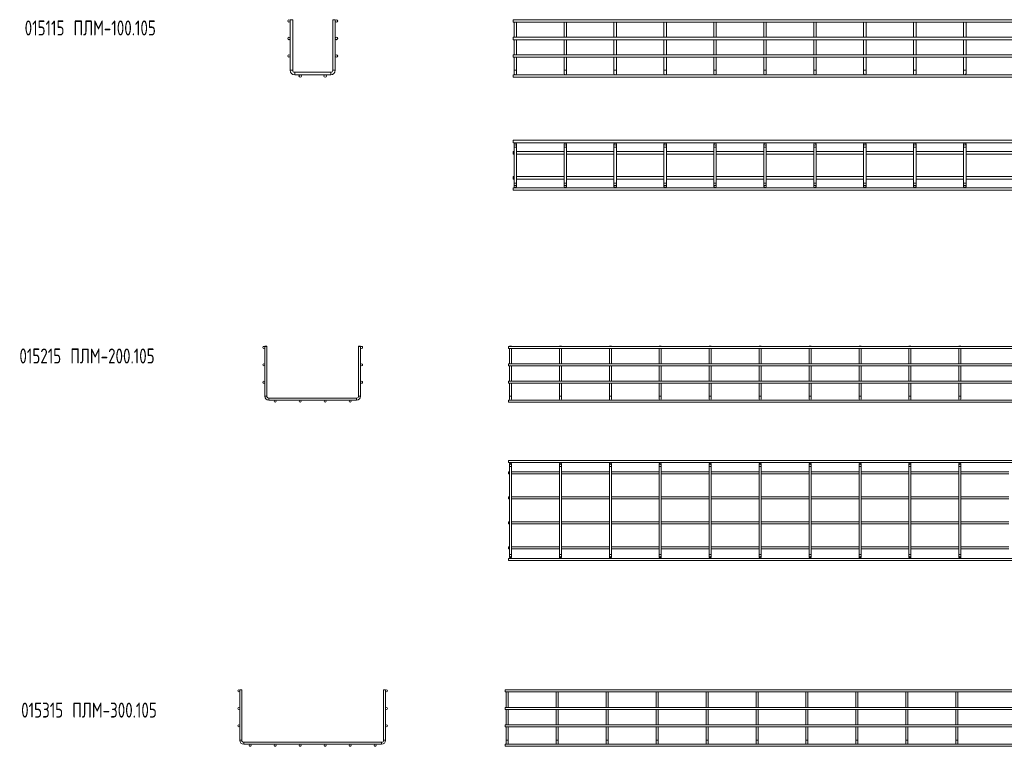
# Model space of a CAD drawing. Header units: millimetres. Extents: x -523 to 3473, y -2962 to -95.
# Tile 2 of 6: x -523 to 1448, y -1549 to -95. Entities that reach past the tile are written whole.
import ezdxf

# ---------------------------------------------------------------- set-up
doc = ezdxf.new("R2010")
doc.units = ezdxf.units.MM
doc.styles.add('SLDTEXTSTYLE0', font='TXT', dxfattribs={"width": 0.7, "bigfont": 'bigfont'})

msp = doc.modelspace()

# ---------------------------------------------------------------- linework, layer by layer
at = {"color": 7, "linetype": 'Continuous', "lineweight": 15}
for p, q in [((18.8, -94.8), (18.3, -95.3)), ((18.3, -95.3), (18.3, -196.1)), ((23.3, -95.3), (18.3, -95.3)), ((18.8, -94.8), (22.8, -94.8)), ((23.3, -95.3), (22.8, -94.8)), ((23.3, -196.1), (23.3, -95.3)), ((103.8, -94.8), (103.3, -95.3)), ((103.3, -95.3), (103.3, -196.1)), ((108.3, -95.3), (103.3, -95.3)), ((103.8, -94.8), (107.8, -94.8)), ((108.3, -95.3), (107.8, -94.8)), ((108.3, -196.1), (108.3, -95.3)), ((3473, -94.8), (465, -94.8)), ((465, -94.8), (465, -99.8)), ((465, -99.8), (3473, -99.8)), ((466.5, -99.8), (466.5, -129.8)), ((471.5, -129.8), (471.5, -99.8)), ((566.5, -99.8), (566.5, -129.8)), ((571.5, -129.8), (571.5, -99.8)), ((666.5, -99.8), (666.5, -129.8)), ((671.5, -129.8), (671.5, -99.8)), ((766.5, -99.8), (766.5, -129.8)), ((771.5, -129.8), (771.5, -99.8)), ((866.5, -99.8), (866.5, -129.8)), ((871.5, -129.8), (871.5, -99.8)), ((966.5, -99.8), (966.5, -129.8)), ((971.5, -129.8), (971.5, -99.8)), ((1066.5, -99.8), (1066.5, -129.8)), ((1071.5, -129.8), (1071.5, -99.8)), ((1166.5, -99.8), (1166.5, -129.8)), ((1171.5, -129.8), (1171.5, -99.8)), ((1266.5, -99.8), (1266.5, -129.8)), ((1271.5, -129.8), (1271.5, -99.8)), ((1366.5, -99.8), (1366.5, -129.8)), ((1371.5, -129.8), (1371.5, -99.8)), ((3473, -129.8), (465, -129.8)), ((465, -129.8), (465, -134.8)), ((465, -134.8), (3473, -134.8)), ((466.5, -134.8), (466.5, -164.8)), ((471.5, -164.8), (471.5, -134.8)), ((566.5, -134.8), (566.5, -164.8)), ((571.5, -164.8), (571.5, -134.8)), ((666.5, -134.8), (666.5, -164.8)), ((671.5, -164.8), (671.5, -134.8)), ((766.5, -134.8), (766.5, -164.8)), ((771.5, -164.8), (771.5, -134.8)), ((866.5, -134.8), (866.5, -164.8)), ((871.5, -164.8), (871.5, -134.8)), ((966.5, -134.8), (966.5, -164.8)), ((971.5, -164.8), (971.5, -134.8)), ((1066.5, -134.8), (1066.5, -164.8)), ((1071.5, -164.8), (1071.5, -134.8)), ((1166.5, -134.8), (1166.5, -164.8)), ((1171.5, -164.8), (1171.5, -134.8)), ((1266.5, -134.8), (1266.5, -164.8)), ((1271.5, -164.8), (1271.5, -134.8)), ((1366.5, -134.8), (1366.5, -164.8)), ((1371.5, -164.8), (1371.5, -134.8)), ((3473, -164.8), (465, -164.8)), ((465, -164.8), (465, -169.8)), ((465, -169.8), (3473, -169.8)), ((466.5, -169.8), (466.5, -196.1)), ((471.5, -196.1), (471.5, -169.8)), ((566.5, -169.8), (566.5, -196.1)), ((571.5, -196.1), (571.5, -169.8)), ((666.5, -169.8), (666.5, -196.1)), ((671.5, -196.1), (671.5, -169.8)), ((766.5, -169.8), (766.5, -196.1)), ((771.5, -196.1), (771.5, -169.8)), ((866.5, -169.8), (866.5, -196.1)), ((871.5, -196.1), (871.5, -169.8)), ((966.5, -169.8), (966.5, -196.1)), ((971.5, -196.1), (971.5, -169.8)), ((1066.5, -169.8), (1066.5, -196.1)), ((1071.5, -196.1), (1071.5, -169.8)), ((1166.5, -169.8), (1166.5, -196.1)), ((1171.5, -196.1), (1171.5, -169.8)), ((1266.5, -169.8), (1266.5, -196.1)), ((1271.5, -196.1), (1271.5, -169.8)), ((1366.5, -169.8), (1366.5, -196.1)), ((1371.5, -196.1), (1371.5, -169.8)), ((466.5, -196.1), (466.5, -202.6)), ((471.5, -202.6), (471.5, -196.1)), ((566.5, -196.1), (566.5, -202.6)), ((571.5, -202.6), (571.5, -196.1)), ((666.5, -196.1), (666.5, -202.6)), ((671.5, -202.6), (671.5, -196.1)), ((766.5, -196.1), (766.5, -202.6)), ((771.5, -202.6), (771.5, -196.1)), ((866.5, -196.1), (866.5, -202.6)), ((871.5, -202.6), (871.5, -196.1)), ((966.5, -196.1), (966.5, -202.6)), ((971.5, -202.6), (971.5, -196.1)), ((1066.5, -196.1), (1066.5, -202.6)), ((1071.5, -202.6), (1071.5, -196.1)), ((1166.5, -196.1), (1166.5, -202.6)), ((1171.5, -202.6), (1171.5, -196.1)), ((1266.5, -196.1), (1266.5, -202.6)), ((1271.5, -202.6), (1271.5, -196.1)), ((1366.5, -196.1), (1366.5, -202.6)), ((1371.5, -202.6), (1371.5, -196.1)), ((99.3, -200.1), (27.3, -200.1)), ((27.3, -205.1), (99.3, -205.1)), ((3473, -205.1), (465, -205.1)), ((465, -205.1), (465, -210.1)), ((465, -210.1), (3473, -210.1)), ((3473, -336.1), (465, -336.1)), ((465, -336.1), (465, -341.1)), ((465, -341.1), (3473, -341.1)), ((466.5, -343.6), (466.5, -350.1)), ((466.5, -350.1), (466.5, -422.1)), ((471.5, -350.1), (471.5, -343.6)), ((471.5, -422.1), (471.5, -350.1)), ((566.5, -343.6), (566.5, -350.1)), ((566.5, -350.1), (566.5, -422.1)), ((571.5, -350.1), (571.5, -343.6)), ((571.5, -422.1), (571.5, -350.1)), ((666.5, -343.6), (666.5, -350.1)), ((666.5, -350.1), (666.5, -422.1)), ((671.5, -350.1), (671.5, -343.6)), ((671.5, -422.1), (671.5, -350.1)), ((766.5, -343.6), (766.5, -350.1)), ((766.5, -350.1), (766.5, -422.1)), ((771.5, -350.1), (771.5, -343.6)), ((771.5, -422.1), (771.5, -350.1)), ((866.5, -343.6), (866.5, -350.1)), ((866.5, -350.1), (866.5, -422.1)), ((871.5, -350.1), (871.5, -343.6)), ((871.5, -422.1), (871.5, -350.1)), ((966.5, -343.6), (966.5, -350.1)), ((966.5, -350.1), (966.5, -422.1)), ((971.5, -350.1), (971.5, -343.6)), ((971.5, -422.1), (971.5, -350.1)), ((1066.5, -343.6), (1066.5, -350.1)), ((1066.5, -350.1), (1066.5, -422.1)), ((1071.5, -350.1), (1071.5, -343.6)), ((1071.5, -422.1), (1071.5, -350.1)), ((1166.5, -343.6), (1166.5, -350.1)), ((1166.5, -350.1), (1166.5, -422.1)), ((1171.5, -350.1), (1171.5, -343.6)), ((1171.5, -422.1), (1171.5, -350.1)), ((1266.5, -343.6), (1266.5, -350.1)), ((1266.5, -350.1), (1266.5, -422.1)), ((1271.5, -350.1), (1271.5, -343.6)), ((1271.5, -422.1), (1271.5, -350.1)), ((1366.5, -343.6), (1366.5, -350.1)), ((1366.5, -350.1), (1366.5, -422.1)), ((1371.5, -350.1), (1371.5, -343.6)), ((1371.5, -422.1), (1371.5, -350.1)), ((466.5, -358.6), (465, -358.6)), ((465, -358.6), (465, -363.6)), ((465, -363.6), (466.5, -363.6)), ((566.5, -358.6), (471.5, -358.6)), ((471.5, -363.6), (566.5, -363.6)), ((666.5, -358.6), (571.5, -358.6)), ((571.5, -363.6), (666.5, -363.6)), ((766.5, -358.6), (671.5, -358.6)), ((671.5, -363.6), (766.5, -363.6)), ((866.5, -358.6), (771.5, -358.6)), ((771.5, -363.6), (866.5, -363.6)), ((966.5, -358.6), (871.5, -358.6)), ((871.5, -363.6), (966.5, -363.6)), ((1066.5, -358.6), (971.5, -358.6)), ((971.5, -363.6), (1066.5, -363.6)), ((1166.5, -358.6), (1071.5, -358.6)), ((1071.5, -363.6), (1166.5, -363.6)), ((1266.5, -358.6), (1171.5, -358.6)), ((1171.5, -363.6), (1266.5, -363.6)), ((1366.5, -358.6), (1271.5, -358.6)), ((1271.5, -363.6), (1366.5, -363.6)), ((1466.5, -358.6), (1371.5, -358.6)), ((1371.5, -363.6), (1466.5, -363.6)), ((466.5, -408.6), (465, -408.6)), ((465, -408.6), (465, -413.6)), ((465, -413.6), (466.5, -413.6)), ((566.5, -408.6), (471.5, -408.6)), ((471.5, -413.6), (566.5, -413.6)), ((666.5, -408.6), (571.5, -408.6)), ((571.5, -413.6), (666.5, -413.6)), ((766.5, -408.6), (671.5, -408.6)), ((671.5, -413.6), (766.5, -413.6)), ((866.5, -408.6), (771.5, -408.6)), ((771.5, -413.6), (866.5, -413.6)), ((966.5, -408.6), (871.5, -408.6)), ((871.5, -413.6), (966.5, -413.6)), ((1066.5, -408.6), (971.5, -408.6)), ((971.5, -413.6), (1066.5, -413.6)), ((1166.5, -408.6), (1071.5, -408.6)), ((1071.5, -413.6), (1166.5, -413.6)), ((1266.5, -408.6), (1171.5, -408.6)), ((1171.5, -413.6), (1266.5, -413.6)), ((1366.5, -408.6), (1271.5, -408.6)), ((1271.5, -413.6), (1366.5, -413.6)), ((1466.5, -408.6), (1371.5, -408.6)), ((1371.5, -413.6), (1466.5, -413.6)), ((3473, -431.1), (465, -431.1)), ((465, -431.1), (465, -436.1)), ((466.5, -422.1), (466.5, -428.6)), ((471.5, -428.6), (471.5, -422.1)), ((566.5, -422.1), (566.5, -428.6)), ((571.5, -428.6), (571.5, -422.1)), ((666.5, -422.1), (666.5, -428.6)), ((671.5, -428.6), (671.5, -422.1)), ((766.5, -422.1), (766.5, -428.6)), ((771.5, -428.6), (771.5, -422.1)), ((866.5, -422.1), (866.5, -428.6)), ((871.5, -428.6), (871.5, -422.1)), ((966.5, -422.1), (966.5, -428.6)), ((971.5, -428.6), (971.5, -422.1)), ((1066.5, -422.1), (1066.5, -428.6)), ((1071.5, -428.6), (1071.5, -422.1)), ((1166.5, -422.1), (1166.5, -428.6)), ((1171.5, -428.6), (1171.5, -422.1)), ((1266.5, -422.1), (1266.5, -428.6)), ((1271.5, -428.6), (1271.5, -422.1)), ((1366.5, -422.1), (1366.5, -428.6)), ((1371.5, -428.6), (1371.5, -422.1)), ((465, -436.1), (3473, -436.1)), ((-32.2, -747.9), (-32.7, -748.4)), ((-32.7, -748.4), (-32.7, -848)), ((-28.7, -748.4), (-32.7, -748.4)), ((-32.2, -747.9), (-29.2, -747.9)), ((-28.7, -748.4), (-29.2, -747.9)), ((-28.7, -848), (-28.7, -748.4)), ((155.8, -747.9), (155.3, -748.4)), ((155.3, -748.4), (155.3, -848)), ((159.3, -748.4), (155.3, -748.4)), ((155.8, -747.9), (158.8, -747.9)), ((159.3, -748.4), (158.8, -747.9)), ((159.3, -848), (159.3, -748.4)), ((3463.3, -748.4), (455.3, -748.4)), ((455.3, -748.4), (455.3, -752.4)), ((457.8, -747.9), (457.3, -748.4)), ((457.8, -747.9), (460.8, -747.9)), ((461.3, -748.4), (460.8, -747.9)), ((557.8, -747.9), (557.3, -748.4)), ((557.8, -747.9), (560.8, -747.9)), ((561.3, -748.4), (560.8, -747.9)), ((657.8, -747.9), (657.3, -748.4)), ((657.8, -747.9), (660.8, -747.9)), ((661.3, -748.4), (660.8, -747.9)), ((757.8, -747.9), (757.3, -748.4)), ((757.8, -747.9), (760.8, -747.9)), ((761.3, -748.4), (760.8, -747.9)), ((857.8, -747.9), (857.3, -748.4)), ((857.8, -747.9), (860.8, -747.9)), ((861.3, -748.4), (860.8, -747.9)), ((957.8, -747.9), (957.3, -748.4)), ((957.8, -747.9), (960.8, -747.9)), ((961.3, -748.4), (960.8, -747.9)), ((1057.8, -747.9), (1057.3, -748.4)), ((1057.8, -747.9), (1060.8, -747.9)), ((1061.3, -748.4), (1060.8, -747.9)), ((1157.8, -747.9), (1157.3, -748.4)), ((1157.8, -747.9), (1160.8, -747.9)), ((1161.3, -748.4), (1160.8, -747.9)), ((1257.8, -747.9), (1257.3, -748.4)), ((1257.8, -747.9), (1260.8, -747.9)), ((1261.3, -748.4), (1260.8, -747.9)), ((1357.8, -747.9), (1357.3, -748.4)), ((1357.8, -747.9), (1360.8, -747.9)), ((1361.3, -748.4), (1360.8, -747.9)), ((455.3, -752.4), (3463.3, -752.4)), ((457.3, -752.4), (457.3, -783.4)), ((461.3, -783.4), (461.3, -752.4)), ((557.3, -752.4), (557.3, -783.4)), ((561.3, -783.4), (561.3, -752.4)), ((657.3, -752.4), (657.3, -783.4)), ((661.3, -783.4), (661.3, -752.4)), ((757.3, -752.4), (757.3, -783.4)), ((761.3, -783.4), (761.3, -752.4)), ((857.3, -752.4), (857.3, -783.4)), ((861.3, -783.4), (861.3, -752.4)), ((957.3, -752.4), (957.3, -783.4)), ((961.3, -783.4), (961.3, -752.4)), ((1057.3, -752.4), (1057.3, -783.4)), ((1061.3, -783.4), (1061.3, -752.4)), ((1157.3, -752.4), (1157.3, -783.4)), ((1161.3, -783.4), (1161.3, -752.4)), ((1257.3, -752.4), (1257.3, -783.4)), ((1261.3, -783.4), (1261.3, -752.4)), ((1357.3, -752.4), (1357.3, -783.4)), ((1361.3, -783.4), (1361.3, -752.4)), ((3463.3, -783.4), (455.3, -783.4)), ((455.3, -783.4), (455.3, -787.4)), ((455.3, -787.4), (3463.3, -787.4)), ((457.3, -787.4), (457.3, -818.4)), ((461.3, -818.4), (461.3, -787.4)), ((557.3, -787.4), (557.3, -818.4)), ((561.3, -818.4), (561.3, -787.4)), ((657.3, -787.4), (657.3, -818.4)), ((661.3, -818.4), (661.3, -787.4)), ((757.3, -787.4), (757.3, -818.4)), ((761.3, -818.4), (761.3, -787.4)), ((857.3, -787.4), (857.3, -818.4)), ((861.3, -818.4), (861.3, -787.4)), ((957.3, -787.4), (957.3, -818.4)), ((961.3, -818.4), (961.3, -787.4)), ((1057.3, -787.4), (1057.3, -818.4)), ((1061.3, -818.4), (1061.3, -787.4)), ((1157.3, -787.4), (1157.3, -818.4)), ((1161.3, -818.4), (1161.3, -787.4)), ((1257.3, -787.4), (1257.3, -818.4)), ((1261.3, -818.4), (1261.3, -787.4)), ((1357.3, -787.4), (1357.3, -818.4)), ((1361.3, -818.4), (1361.3, -787.4)), ((3463.3, -818.4), (455.3, -818.4)), ((455.3, -818.4), (455.3, -822.4)), ((455.3, -822.4), (3463.3, -822.4)), ((457.3, -822.4), (457.3, -848)), ((461.3, -848), (461.3, -822.4)), ((557.3, -822.4), (557.3, -848)), ((561.3, -848), (561.3, -822.4)), ((657.3, -822.4), (657.3, -848)), ((661.3, -848), (661.3, -822.4)), ((757.3, -822.4), (757.3, -848)), ((761.3, -848), (761.3, -822.4)), ((857.3, -822.4), (857.3, -848)), ((861.3, -848), (861.3, -822.4)), ((957.3, -822.4), (957.3, -848)), ((961.3, -848), (961.3, -822.4)), ((1057.3, -822.4), (1057.3, -848)), ((1061.3, -848), (1061.3, -822.4)), ((1157.3, -822.4), (1157.3, -848)), ((1161.3, -848), (1161.3, -822.4)), ((1257.3, -822.4), (1257.3, -848)), ((1261.3, -848), (1261.3, -822.4)), ((1357.3, -822.4), (1357.3, -848)), ((1361.3, -848), (1361.3, -822.4)), ((151.3, -852), (-24.7, -852)), ((-24.7, -856), (151.3, -856)), ((3463.3, -856), (455.3, -856)), ((455.3, -856), (455.3, -860)), ((455.3, -860), (3463.3, -860)), ((457.3, -848), (457.3, -854)), ((461.3, -854), (461.3, -848)), ((557.3, -848), (557.3, -854)), ((561.3, -854), (561.3, -848)), ((657.3, -848), (657.3, -854)), ((661.3, -854), (661.3, -848)), ((757.3, -848), (757.3, -854)), ((761.3, -854), (761.3, -848)), ((857.3, -848), (857.3, -854)), ((861.3, -854), (861.3, -848)), ((957.3, -848), (957.3, -854)), ((961.3, -854), (961.3, -848)), ((1057.3, -848), (1057.3, -854)), ((1061.3, -854), (1061.3, -848)), ((1157.3, -848), (1157.3, -854)), ((1161.3, -854), (1161.3, -848)), ((1257.3, -848), (1257.3, -854)), ((1261.3, -854), (1261.3, -848)), ((1357.3, -848), (1357.3, -854)), ((1361.3, -854), (1361.3, -848)), ((3463.3, -976.8), (455.3, -976.8)), ((455.3, -976.8), (455.3, -980.8)), ((455.3, -980.8), (3463.3, -980.8)), ((457.3, -982.8), (457.3, -988.8)), ((461.3, -988.8), (461.3, -982.8)), ((557.3, -982.8), (557.3, -988.8)), ((561.3, -988.8), (561.3, -982.8)), ((657.3, -982.8), (657.3, -988.8)), ((661.3, -988.8), (661.3, -982.8)), ((757.3, -982.8), (757.3, -988.8)), ((761.3, -988.8), (761.3, -982.8)), ((857.3, -982.8), (857.3, -988.8)), ((861.3, -988.8), (861.3, -982.8)), ((957.3, -982.8), (957.3, -988.8)), ((961.3, -988.8), (961.3, -982.8)), ((1057.3, -982.8), (1057.3, -988.8)), ((1061.3, -988.8), (1061.3, -982.8)), ((1157.3, -982.8), (1157.3, -988.8)), ((1161.3, -988.8), (1161.3, -982.8)), ((1257.3, -982.8), (1257.3, -988.8)), ((1261.3, -988.8), (1261.3, -982.8)), ((1357.3, -982.8), (1357.3, -988.8)), ((1361.3, -988.8), (1361.3, -982.8)), ((457.3, -999.8), (455.3, -999.8)), ((455.3, -999.8), (455.3, -1003.8)), ((455.3, -1003.8), (457.3, -1003.8)), ((457.3, -988.8), (457.3, -1164.8)), ((461.3, -1164.8), (461.3, -988.8)), ((557.3, -999.8), (461.3, -999.8)), ((461.3, -1003.8), (557.3, -1003.8)), ((557.3, -988.8), (557.3, -1164.8)), ((561.3, -1164.8), (561.3, -988.8)), ((657.3, -999.8), (561.3, -999.8)), ((561.3, -1003.8), (657.3, -1003.8)), ((657.3, -988.8), (657.3, -1164.8)), ((661.3, -1164.8), (661.3, -988.8)), ((757.3, -999.8), (661.3, -999.8)), ((661.3, -1003.8), (757.3, -1003.8)), ((757.3, -988.8), (757.3, -1164.8)), ((761.3, -1164.8), (761.3, -988.8)), ((857.3, -999.8), (761.3, -999.8)), ((761.3, -1003.8), (857.3, -1003.8)), ((857.3, -988.8), (857.3, -1164.8)), ((861.3, -1164.8), (861.3, -988.8)), ((957.3, -999.8), (861.3, -999.8)), ((861.3, -1003.8), (957.3, -1003.8)), ((957.3, -988.8), (957.3, -1164.8)), ((961.3, -1164.8), (961.3, -988.8)), ((1057.3, -999.8), (961.3, -999.8)), ((961.3, -1003.8), (1057.3, -1003.8)), ((1057.3, -988.8), (1057.3, -1164.8)), ((1061.3, -1164.8), (1061.3, -988.8)), ((1157.3, -999.8), (1061.3, -999.8)), ((1061.3, -1003.8), (1157.3, -1003.8)), ((1157.3, -988.8), (1157.3, -1164.8)), ((1161.3, -1164.8), (1161.3, -988.8)), ((1257.3, -999.8), (1161.3, -999.8)), ((1161.3, -1003.8), (1257.3, -1003.8)), ((1257.3, -988.8), (1257.3, -1164.8)), ((1261.3, -1164.8), (1261.3, -988.8)), ((1357.3, -999.8), (1261.3, -999.8)), ((1261.3, -1003.8), (1357.3, -1003.8)), ((1357.3, -988.8), (1357.3, -1164.8)), ((1361.3, -1164.8), (1361.3, -988.8)), ((1457.3, -999.8), (1361.3, -999.8)), ((1361.3, -1003.8), (1457.3, -1003.8)), ((457.3, -1049.8), (455.3, -1049.8)), ((455.3, -1049.8), (455.3, -1053.8)), ((455.3, -1053.8), (457.3, -1053.8)), ((557.3, -1049.8), (461.3, -1049.8)), ((461.3, -1053.8), (557.3, -1053.8)), ((657.3, -1049.8), (561.3, -1049.8)), ((561.3, -1053.8), (657.3, -1053.8)), ((757.3, -1049.8), (661.3, -1049.8)), ((661.3, -1053.8), (757.3, -1053.8)), ((857.3, -1049.8), (761.3, -1049.8)), ((761.3, -1053.8), (857.3, -1053.8)), ((957.3, -1049.8), (861.3, -1049.8)), ((861.3, -1053.8), (957.3, -1053.8)), ((1057.3, -1049.8), (961.3, -1049.8)), ((961.3, -1053.8), (1057.3, -1053.8)), ((1157.3, -1049.8), (1061.3, -1049.8)), ((1061.3, -1053.8), (1157.3, -1053.8)), ((1257.3, -1049.8), (1161.3, -1049.8)), ((1161.3, -1053.8), (1257.3, -1053.8)), ((1357.3, -1049.8), (1261.3, -1049.8)), ((1261.3, -1053.8), (1357.3, -1053.8)), ((1457.3, -1049.8), (1361.3, -1049.8)), ((1361.3, -1053.8), (1457.3, -1053.8)), ((457.3, -1099.8), (455.3, -1099.8)), ((455.3, -1099.8), (455.3, -1103.8)), ((455.3, -1103.8), (457.3, -1103.8)), ((557.3, -1099.8), (461.3, -1099.8)), ((461.3, -1103.8), (557.3, -1103.8)), ((657.3, -1099.8), (561.3, -1099.8)), ((561.3, -1103.8), (657.3, -1103.8)), ((757.3, -1099.8), (661.3, -1099.8)), ((661.3, -1103.8), (757.3, -1103.8)), ((857.3, -1099.8), (761.3, -1099.8)), ((761.3, -1103.8), (857.3, -1103.8)), ((957.3, -1099.8), (861.3, -1099.8)), ((861.3, -1103.8), (957.3, -1103.8)), ((1057.3, -1099.8), (961.3, -1099.8)), ((961.3, -1103.8), (1057.3, -1103.8)), ((1157.3, -1099.8), (1061.3, -1099.8)), ((1061.3, -1103.8), (1157.3, -1103.8)), ((1257.3, -1099.8), (1161.3, -1099.8)), ((1161.3, -1103.8), (1257.3, -1103.8)), ((1357.3, -1099.8), (1261.3, -1099.8)), ((1261.3, -1103.8), (1357.3, -1103.8)), ((1457.3, -1099.8), (1361.3, -1099.8)), ((1361.3, -1103.8), (1457.3, -1103.8)), ((457.3, -1149.8), (455.3, -1149.8)), ((455.3, -1149.8), (455.3, -1153.8)), ((455.3, -1153.8), (457.3, -1153.8)), ((557.3, -1149.8), (461.3, -1149.8)), ((461.3, -1153.8), (557.3, -1153.8)), ((657.3, -1149.8), (561.3, -1149.8)), ((561.3, -1153.8), (657.3, -1153.8)), ((757.3, -1149.8), (661.3, -1149.8)), ((661.3, -1153.8), (757.3, -1153.8)), ((857.3, -1149.8), (761.3, -1149.8)), ((761.3, -1153.8), (857.3, -1153.8)), ((957.3, -1149.8), (861.3, -1149.8)), ((861.3, -1153.8), (957.3, -1153.8)), ((1057.3, -1149.8), (961.3, -1149.8)), ((961.3, -1153.8), (1057.3, -1153.8)), ((1157.3, -1149.8), (1061.3, -1149.8)), ((1061.3, -1153.8), (1157.3, -1153.8)), ((1257.3, -1149.8), (1161.3, -1149.8)), ((1161.3, -1153.8), (1257.3, -1153.8)), ((1357.3, -1149.8), (1261.3, -1149.8)), ((1261.3, -1153.8), (1357.3, -1153.8)), ((1457.3, -1149.8), (1361.3, -1149.8)), ((1361.3, -1153.8), (1457.3, -1153.8)), ((3463.3, -1172.8), (455.3, -1172.8)), ((455.3, -1172.8), (455.3, -1176.8)), ((455.3, -1176.8), (3463.3, -1176.8)), ((457.3, -1164.8), (457.3, -1170.8)), ((461.3, -1170.8), (461.3, -1164.8)), ((557.3, -1164.8), (557.3, -1170.8)), ((561.3, -1170.8), (561.3, -1164.8)), ((657.3, -1164.8), (657.3, -1170.8)), ((661.3, -1170.8), (661.3, -1164.8)), ((757.3, -1164.8), (757.3, -1170.8)), ((761.3, -1170.8), (761.3, -1164.8)), ((857.3, -1164.8), (857.3, -1170.8)), ((861.3, -1170.8), (861.3, -1164.8)), ((957.3, -1164.8), (957.3, -1170.8)), ((961.3, -1170.8), (961.3, -1164.8)), ((1057.3, -1164.8), (1057.3, -1170.8)), ((1061.3, -1170.8), (1061.3, -1164.8)), ((1157.3, -1164.8), (1157.3, -1170.8)), ((1161.3, -1170.8), (1161.3, -1164.8)), ((1257.3, -1164.8), (1257.3, -1170.8)), ((1261.3, -1170.8), (1261.3, -1164.8)), ((1357.3, -1164.8), (1357.3, -1170.8)), ((1361.3, -1170.8), (1361.3, -1164.8)), ((-82.2, -1435.4), (-82.7, -1435.9)), ((-82.7, -1435.9), (-82.7, -1536.7)), ((-78.7, -1435.9), (-82.7, -1435.9)), ((-82.2, -1435.4), (-79.2, -1435.4)), ((-78.7, -1435.9), (-79.2, -1435.4)), ((-78.7, -1536.7), (-78.7, -1435.9)), ((205.8, -1435.4), (205.3, -1435.9)), ((205.3, -1435.9), (205.3, -1536.7)), ((209.3, -1435.9), (205.3, -1435.9)), ((205.8, -1435.4), (208.8, -1435.4)), ((209.3, -1435.9), (208.8, -1435.4)), ((209.3, -1536.7), (209.3, -1435.9)), ((3457, -1435.9), (449, -1435.9)), ((449, -1435.9), (449, -1439.9)), ((451.5, -1435.4), (451, -1435.9)), ((451.5, -1435.4), (454.5, -1435.4)), ((455, -1435.9), (454.5, -1435.4)), ((551.5, -1435.4), (551, -1435.9)), ((551.5, -1435.4), (554.5, -1435.4)), ((555, -1435.9), (554.5, -1435.4)), ((651.5, -1435.4), (651, -1435.9)), ((651.5, -1435.4), (654.5, -1435.4)), ((655, -1435.9), (654.5, -1435.4)), ((751.5, -1435.4), (751, -1435.9)), ((751.5, -1435.4), (754.5, -1435.4)), ((755, -1435.9), (754.5, -1435.4)), ((851.5, -1435.4), (851, -1435.9)), ((851.5, -1435.4), (854.5, -1435.4)), ((855, -1435.9), (854.5, -1435.4)), ((951.5, -1435.4), (951, -1435.9)), ((951.5, -1435.4), (954.5, -1435.4)), ((955, -1435.9), (954.5, -1435.4)), ((1051.5, -1435.4), (1051, -1435.9)), ((1051.5, -1435.4), (1054.5, -1435.4)), ((1055, -1435.9), (1054.5, -1435.4)), ((1151.5, -1435.4), (1151, -1435.9)), ((1151.5, -1435.4), (1154.5, -1435.4)), ((1155, -1435.9), (1154.5, -1435.4)), ((1251.5, -1435.4), (1251, -1435.9)), ((1251.5, -1435.4), (1254.5, -1435.4)), ((1255, -1435.9), (1254.5, -1435.4)), ((1351.5, -1435.4), (1351, -1435.9)), ((1351.5, -1435.4), (1354.5, -1435.4)), ((1355, -1435.9), (1354.5, -1435.4)), ((449, -1439.9), (3457, -1439.9)), ((451, -1439.9), (451, -1470.9)), ((455, -1470.9), (455, -1439.9)), ((551, -1439.9), (551, -1470.9)), ((555, -1470.9), (555, -1439.9)), ((651, -1439.9), (651, -1470.9)), ((655, -1470.9), (655, -1439.9)), ((751, -1439.9), (751, -1470.9)), ((755, -1470.9), (755, -1439.9)), ((851, -1439.9), (851, -1470.9)), ((855, -1470.9), (855, -1439.9)), ((951, -1439.9), (951, -1470.9)), ((955, -1470.9), (955, -1439.9)), ((1051, -1439.9), (1051, -1470.9)), ((1055, -1470.9), (1055, -1439.9)), ((1151, -1439.9), (1151, -1470.9)), ((1155, -1470.9), (1155, -1439.9)), ((1251, -1439.9), (1251, -1470.9)), ((1255, -1470.9), (1255, -1439.9)), ((1351, -1439.9), (1351, -1470.9)), ((1355, -1470.9), (1355, -1439.9)), ((3457, -1470.9), (449, -1470.9)), ((449, -1470.9), (449, -1474.9)), ((449, -1474.9), (3457, -1474.9)), ((451, -1474.9), (451, -1505.9)), ((455, -1505.9), (455, -1474.9)), ((551, -1474.9), (551, -1505.9)), ((555, -1505.9), (555, -1474.9)), ((651, -1474.9), (651, -1505.9)), ((655, -1505.9), (655, -1474.9)), ((751, -1474.9), (751, -1505.9)), ((755, -1505.9), (755, -1474.9)), ((851, -1474.9), (851, -1505.9)), ((855, -1505.9), (855, -1474.9)), ((951, -1474.9), (951, -1505.9)), ((955, -1505.9), (955, -1474.9)), ((1051, -1474.9), (1051, -1505.9)), ((1055, -1505.9), (1055, -1474.9)), ((1151, -1474.9), (1151, -1505.9)), ((1155, -1505.9), (1155, -1474.9)), ((1251, -1474.9), (1251, -1505.9)), ((1255, -1505.9), (1255, -1474.9)), ((1351, -1474.9), (1351, -1505.9)), ((1355, -1505.9), (1355, -1474.9)), ((3457, -1505.9), (449, -1505.9)), ((449, -1505.9), (449, -1509.9)), ((449, -1509.9), (3457, -1509.9)), ((451, -1509.9), (451, -1536.7)), ((455, -1536.7), (455, -1509.9)), ((551, -1509.9), (551, -1536.7)), ((555, -1536.7), (555, -1509.9)), ((651, -1509.9), (651, -1536.7)), ((655, -1536.7), (655, -1509.9)), ((751, -1509.9), (751, -1536.7)), ((755, -1536.7), (755, -1509.9)), ((851, -1509.9), (851, -1536.7)), ((855, -1536.7), (855, -1509.9)), ((951, -1509.9), (951, -1536.7)), ((955, -1536.7), (955, -1509.9)), ((1051, -1509.9), (1051, -1536.7)), ((1055, -1536.7), (1055, -1509.9)), ((1151, -1509.9), (1151, -1536.7)), ((1155, -1536.7), (1155, -1509.9)), ((1251, -1509.9), (1251, -1536.7)), ((1255, -1536.7), (1255, -1509.9)), ((1351, -1509.9), (1351, -1536.7)), ((1355, -1536.7), (1355, -1509.9)), ((451, -1536.7), (451, -1542.7)), ((455, -1542.7), (455, -1536.7)), ((551, -1536.7), (551, -1542.7)), ((555, -1542.7), (555, -1536.7)), ((651, -1536.7), (651, -1542.7)), ((655, -1542.7), (655, -1536.7)), ((751, -1536.7), (751, -1542.7)), ((755, -1542.7), (755, -1536.7)), ((851, -1536.7), (851, -1542.7)), ((855, -1542.7), (855, -1536.7)), ((951, -1536.7), (951, -1542.7)), ((955, -1542.7), (955, -1536.7)), ((1051, -1536.7), (1051, -1542.7)), ((1055, -1542.7), (1055, -1536.7)), ((1151, -1536.7), (1151, -1542.7)), ((1155, -1542.7), (1155, -1536.7)), ((1251, -1536.7), (1251, -1542.7)), ((1255, -1542.7), (1255, -1536.7)), ((1351, -1536.7), (1351, -1542.7)), ((1355, -1542.7), (1355, -1536.7)), ((201.3, -1540.7), (-74.7, -1540.7)), ((-74.7, -1544.7), (201.3, -1544.7)), ((3457, -1544.7), (449, -1544.7)), ((449, -1544.7), (449, -1548.7)), ((449, -1548.7), (3457, -1548.7))]:
    msp.add_line(p, q, dxfattribs=at)
at = {"color": 8, "linetype": 'Continuous', "lineweight": 15}
for p, q in [((23.3, -196.1), (18.3, -196.1)), ((103.3, -196.1), (108.3, -196.1)), ((471.5, -196.1), (466.5, -196.1)), ((571.5, -196.1), (566.5, -196.1)), ((671.5, -196.1), (666.5, -196.1)), ((771.5, -196.1), (766.5, -196.1)), ((871.5, -196.1), (866.5, -196.1)), ((971.5, -196.1), (966.5, -196.1)), ((1071.5, -196.1), (1066.5, -196.1)), ((1171.5, -196.1), (1166.5, -196.1)), ((1271.5, -196.1), (1266.5, -196.1)), ((1371.5, -196.1), (1366.5, -196.1)), ((27.3, -200.1), (27.3, -205.1)), ((99.3, -200.1), (99.3, -205.1)), ((466.5, -350.1), (471.5, -350.1)), ((566.5, -350.1), (571.5, -350.1)), ((666.5, -350.1), (671.5, -350.1)), ((766.5, -350.1), (771.5, -350.1)), ((866.5, -350.1), (871.5, -350.1)), ((966.5, -350.1), (971.5, -350.1)), ((1066.5, -350.1), (1071.5, -350.1)), ((1166.5, -350.1), (1171.5, -350.1)), ((1266.5, -350.1), (1271.5, -350.1)), ((1366.5, -350.1), (1371.5, -350.1)), ((466.5, -422.1), (471.5, -422.1)), ((566.5, -422.1), (571.5, -422.1)), ((666.5, -422.1), (671.5, -422.1)), ((766.5, -422.1), (771.5, -422.1)), ((866.5, -422.1), (871.5, -422.1)), ((966.5, -422.1), (971.5, -422.1)), ((1066.5, -422.1), (1071.5, -422.1)), ((1166.5, -422.1), (1171.5, -422.1)), ((1266.5, -422.1), (1271.5, -422.1)), ((1366.5, -422.1), (1371.5, -422.1)), ((-28.7, -848), (-32.7, -848)), ((-24.7, -852), (-24.7, -856)), ((151.3, -852), (151.3, -856)), ((155.3, -848), (159.3, -848)), ((461.3, -848), (457.3, -848)), ((561.3, -848), (557.3, -848)), ((661.3, -848), (657.3, -848)), ((761.3, -848), (757.3, -848)), ((861.3, -848), (857.3, -848)), ((961.3, -848), (957.3, -848)), ((1061.3, -848), (1057.3, -848)), ((1161.3, -848), (1157.3, -848)), ((1261.3, -848), (1257.3, -848)), ((1361.3, -848), (1357.3, -848)), ((457.3, -988.8), (461.3, -988.8)), ((557.3, -988.8), (561.3, -988.8)), ((657.3, -988.8), (661.3, -988.8)), ((757.3, -988.8), (761.3, -988.8)), ((857.3, -988.8), (861.3, -988.8)), ((957.3, -988.8), (961.3, -988.8)), ((1057.3, -988.8), (1061.3, -988.8)), ((1157.3, -988.8), (1161.3, -988.8)), ((1257.3, -988.8), (1261.3, -988.8)), ((1357.3, -988.8), (1361.3, -988.8)), ((457.3, -1164.8), (461.3, -1164.8)), ((557.3, -1164.8), (561.3, -1164.8)), ((657.3, -1164.8), (661.3, -1164.8)), ((757.3, -1164.8), (761.3, -1164.8)), ((857.3, -1164.8), (861.3, -1164.8)), ((957.3, -1164.8), (961.3, -1164.8)), ((1057.3, -1164.8), (1061.3, -1164.8)), ((1157.3, -1164.8), (1161.3, -1164.8)), ((1257.3, -1164.8), (1261.3, -1164.8)), ((1357.3, -1164.8), (1361.3, -1164.8)), ((-78.7, -1536.7), (-82.7, -1536.7)), ((205.3, -1536.7), (209.3, -1536.7)), ((455, -1536.7), (451, -1536.7)), ((555, -1536.7), (551, -1536.7)), ((655, -1536.7), (651, -1536.7)), ((755, -1536.7), (751, -1536.7)), ((855, -1536.7), (851, -1536.7)), ((955, -1536.7), (951, -1536.7)), ((1055, -1536.7), (1051, -1536.7)), ((1155, -1536.7), (1151, -1536.7)), ((1255, -1536.7), (1251, -1536.7)), ((1355, -1536.7), (1351, -1536.7)), ((-74.7, -1540.7), (-74.7, -1544.7)), ((201.3, -1540.7), (201.3, -1544.7))]:
    msp.add_line(p, q, dxfattribs=at)
at = {"color": 7, "linetype": 'Continuous', "lineweight": 15}
for centre, radius in [((15.8, -97.3), 2.5), ((110.8, -97.3), 2.5), ((15.8, -132.3), 2.5), ((110.8, -132.3), 2.5), ((15.8, -167.3), 2.5), ((110.8, -167.3), 2.5), ((38.3, -207.6), 2.5), ((88.3, -207.6), 2.5), ((469, -343.6), 2.5), ((469, -343.6), 2), ((569, -343.6), 2.5), ((569, -343.6), 2), ((669, -343.6), 2.5), ((669, -343.6), 2), ((769, -343.6), 2.5), ((769, -343.6), 2), ((869, -343.6), 2.5), ((869, -343.6), 2), ((969, -343.6), 2.5), ((969, -343.6), 2), ((1069, -343.6), 2.5), ((1069, -343.6), 2), ((1169, -343.6), 2.5), ((1169, -343.6), 2), ((1269, -343.6), 2.5), ((1269, -343.6), 2), ((1369, -343.6), 2.5), ((1369, -343.6), 2), ((469, -428.6), 2.5), ((469, -428.6), 2), ((569, -428.6), 2.5), ((569, -428.6), 2), ((669, -428.6), 2.5), ((669, -428.6), 2), ((769, -428.6), 2.5), ((769, -428.6), 2), ((869, -428.6), 2.5), ((869, -428.6), 2), ((969, -428.6), 2.5), ((969, -428.6), 2), ((1069, -428.6), 2.5), ((1069, -428.6), 2), ((1169, -428.6), 2.5), ((1169, -428.6), 2), ((1269, -428.6), 2.5), ((1269, -428.6), 2), ((1369, -428.6), 2.5), ((1369, -428.6), 2), ((-34.7, -750.4), 2), ((161.3, -750.4), 2), ((-34.7, -785.4), 2), ((161.3, -785.4), 2), ((-34.7, -820.4), 2), ((161.3, -820.4), 2), ((-11.7, -858), 2), ((38.3, -858), 2), ((88.3, -858), 2), ((138.3, -858), 2), ((459.3, -982.8), 2), ((459.3, -982.8), 1.5), ((559.3, -982.8), 2), ((559.3, -982.8), 1.5), ((659.3, -982.8), 2), ((659.3, -982.8), 1.5), ((759.3, -982.8), 2), ((759.3, -982.8), 1.5), ((859.3, -982.8), 2), ((859.3, -982.8), 1.5), ((959.3, -982.8), 2), ((959.3, -982.8), 1.5), ((1059.3, -982.8), 2), ((1059.3, -982.8), 1.5), ((1159.3, -982.8), 2), ((1159.3, -982.8), 1.5), ((1259.3, -982.8), 2), ((1259.3, -982.8), 1.5), ((1359.3, -982.8), 2), ((1359.3, -982.8), 1.5), ((459.3, -1170.8), 2), ((459.3, -1170.8), 1.5), ((559.3, -1170.8), 2), ((559.3, -1170.8), 1.5), ((659.3, -1170.8), 2), ((659.3, -1170.8), 1.5), ((759.3, -1170.8), 2), ((759.3, -1170.8), 1.5), ((859.3, -1170.8), 2), ((859.3, -1170.8), 1.5), ((959.3, -1170.8), 2), ((959.3, -1170.8), 1.5), ((1059.3, -1170.8), 2), ((1059.3, -1170.8), 1.5), ((1159.3, -1170.8), 2), ((1159.3, -1170.8), 1.5), ((1259.3, -1170.8), 2), ((1259.3, -1170.8), 1.5), ((1359.3, -1170.8), 2), ((1359.3, -1170.8), 1.5), ((-84.7, -1437.9), 2), ((211.3, -1437.9), 2), ((-84.7, -1472.9), 2), ((211.3, -1472.9), 2), ((-84.7, -1507.9), 2), ((211.3, -1507.9), 2), ((-61.7, -1546.7), 2), ((-11.7, -1546.7), 2), ((38.3, -1546.7), 2), ((88.3, -1546.7), 2), ((138.3, -1546.7), 2), ((188.3, -1546.7), 2)]:
    msp.add_circle(centre, radius, dxfattribs=at)
for centre, radius, start, end in [((27.3, -196.1), 9, 180, 270), ((27.3, -196.1), 4, 180, 270), ((99.3, -196.1), 4, 270, 0), ((99.3, -196.1), 9, 270, 360), ((469, -202.6), 2.5, 180, 0), ((569, -202.6), 2.5, 180, 0), ((669, -202.6), 2.5, 180, 0), ((769, -202.6), 2.5, 180, 0), ((869, -202.6), 2.5, 180, 0), ((969, -202.6), 2.5, 180, 0), ((1069, -202.6), 2.5, 180, 0), ((1169, -202.6), 2.5, 180, 0), ((1269, -202.6), 2.5, 180, 0), ((1369, -202.6), 2.5, 180, 0), ((-24.7, -848), 8, 180, 270), ((-24.7, -848), 4, 180, 270), ((151.3, -848), 4, 270, 0), ((151.3, -848), 8, 270, 0), ((459.3, -854), 2, 180, 0), ((559.3, -854), 2, 180, 0), ((659.3, -854), 2, 180, 0), ((759.3, -854), 2, 180, 0), ((859.3, -854), 2, 180, 0), ((959.3, -854), 2, 180, 0), ((1059.3, -854), 2, 180, 0), ((1159.3, -854), 2, 180, 0), ((1259.3, -854), 2, 180, 0), ((1359.3, -854), 2, 180, 0), ((-74.7, -1536.7), 8, 180, 270), ((-74.7, -1536.7), 4, 180, 270), ((201.3, -1536.7), 4, 270, 0), ((201.3, -1536.7), 8, 270, 0), ((453, -1542.7), 2, 180, 0), ((553, -1542.7), 2, 180, 0), ((653, -1542.7), 2, 180, 0), ((753, -1542.7), 2, 180, 0), ((853, -1542.7), 2, 180, 0), ((953, -1542.7), 2, 180, 0), ((1053, -1542.7), 2, 180, 0), ((1153, -1542.7), 2, 180, 0), ((1253, -1542.7), 2, 180, 0), ((1353, -1542.7), 2, 180, 0)]:
    msp.add_arc(centre, radius, start, end, dxfattribs=at)

# ---------------------------------------------------------------- texts
at = {"color": 7, "linetype": 'Continuous', "lineweight": 0, "char_height": 30, "attachment_point": 1, "style": 'SLDTEXTSTYLE0'}
for s, insert in [('015115 \\M+18450\\M+1844C\\M+1844D-100.105', (-513.5, -96.3)), ('015215 \\M+18450\\M+1844C\\M+1844D-200.105', (-524, -752.7)), ('015315 \\M+18450\\M+1844C\\M+1844D-300.105', (-520.5, -1461.3))]:
    msp.add_mtext(s, dxfattribs=dict(at, insert=insert))

doc.saveas('drawing.dxf')
